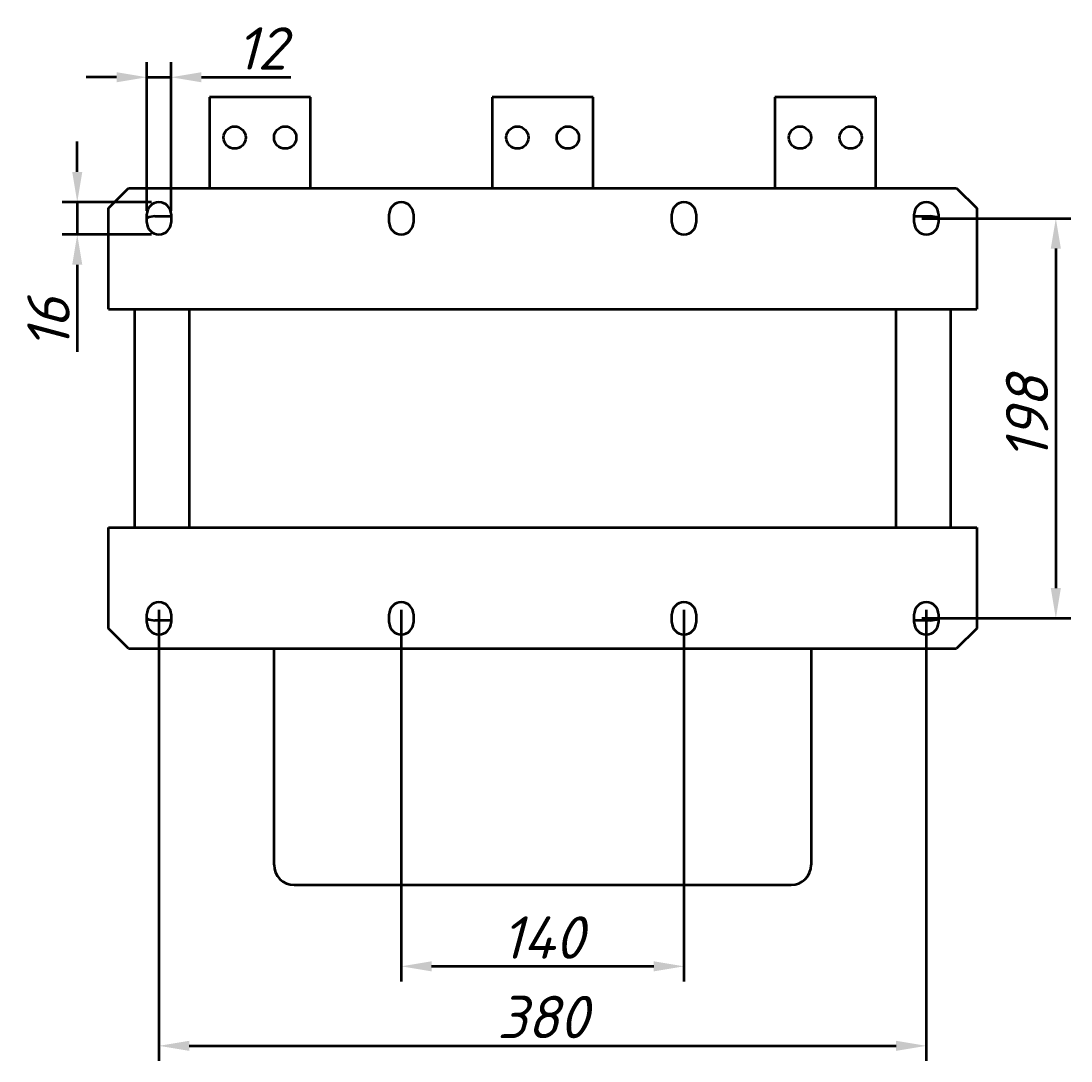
# Model space of a CAD drawing. Header units: millimetres. Extents: x 469 to 1988, y -479 to 1034.
# Tile 3 of 4: x 469 to 989, y 487 to 1002. Entities that reach past the tile are written whole.
import ezdxf

# ---------------------------------------------------------------- set-up
doc = ezdxf.new("R2010")
doc.units = ezdxf.units.MM
doc.layers.get('Defpoints').update_dxf_attribs({"lineweight": 25})
doc.layers.add('Осн_СБ', color=7, linetype='Continuous', lineweight=50)
doc.styles.add('ГОСТ', font='isocpeui.ttf')
doc.dimstyles.new('ISO-25', dxfattribs={"dimtxt": 3.5, "dimasz": 2.5, "dimexe": 1.25, "dimexo": 0.625, "dimtad": 1, "dimdec": 0, "dimtxsty": 'ГОСТ', "dimcen": 2.5, "dimclrd": 256, "dimclre": 256, "dimclrt": 256, "dimadec": 0, "dimazin": 0, "dimtfac": 1, "dimtdec": 0, "dimtmove": 0, "dimatfit": 3, "dimfxl": 1, "dimlwd": -1, "dimlwe": -1, "dimarcsym": 0})

# ---------------------------------------------------------------- blocks, each defined once
blk = doc.blocks.new('*D297')
at = {"layer": 'Defpoints', "color": 0, "transparency": 16777216}
for p in [(911.69, 904.1), (911.69, 706.1), (981.83, 706.1)]:
    blk.add_point(p, dxfattribs=at)
at = {"layer": 'Осн_СБ', "transparency": 16777216}
for p, q in [((915.44, 904.1), (989.33, 904.1)), ((981.83, 889.1), (981.83, 721.1)), ((915.44, 706.1), (989.33, 706.1))]:
    blk.add_line(p, q, dxfattribs=at)
for points in [[(979.33, 889.1), (984.33, 889.1), (981.83, 904.1)], [(979.33, 721.1), (984.33, 721.1), (981.83, 706.1)]]:
    blk.add_solid(points, dxfattribs=at)
at = {"layer": 'Осн_СБ', "transparency": 16777216, "insert": (967.58, 805.1), "char_height": 21, "attachment_point": 5, "rotation": 90, "style": 'ГОСТ'}
blk.add_mtext('198', dxfattribs=at)
blk = doc.blocks.new('*D298')
at = {"layer": 'Defpoints', "color": 0, "transparency": 16777216}
for p in [(657.69, 714.1), (797.69, 714.1), (797.69, 533.82)]:
    blk.add_point(p, dxfattribs=at)
at = {"layer": 'Осн_СБ', "transparency": 16777216}
for p, q in [((657.69, 710.35), (657.69, 526.32)), ((797.69, 710.35), (797.69, 526.32)), ((672.69, 533.82), (782.69, 533.82))]:
    blk.add_line(p, q, dxfattribs=at)
for points in [[(672.69, 536.32), (672.69, 531.32), (657.69, 533.82)], [(782.69, 536.32), (782.69, 531.32), (797.69, 533.82)]]:
    blk.add_solid(points, dxfattribs=at)
at = {"layer": 'Осн_СБ', "transparency": 16777216, "insert": (727.69, 548.07), "char_height": 21, "attachment_point": 5, "style": 'ГОСТ'}
blk.add_mtext('140', dxfattribs=at)
blk = doc.blocks.new('*D299')
at = {"layer": 'Defpoints', "color": 0, "transparency": 16777216}
for p in [(537.69, 714.1), (917.69, 714.1), (917.69, 494.46)]:
    blk.add_point(p, dxfattribs=at)
at = {"layer": 'Осн_СБ', "transparency": 16777216}
for p, q in [((537.69, 710.35), (537.69, 486.96)), ((917.69, 710.35), (917.69, 486.96)), ((552.69, 494.46), (902.69, 494.46))]:
    blk.add_line(p, q, dxfattribs=at)
for points in [[(552.69, 496.96), (552.69, 491.96), (537.69, 494.46)], [(902.69, 496.96), (902.69, 491.96), (917.69, 494.46)]]:
    blk.add_solid(points, dxfattribs=at)
at = {"layer": 'Осн_СБ', "transparency": 16777216, "insert": (727.69, 508.71), "char_height": 21, "attachment_point": 5, "style": 'ГОСТ'}
blk.add_mtext('380', dxfattribs=at)
blk = doc.blocks.new('*D300')
at = {"layer": 'Defpoints', "color": 0, "transparency": 16777216}
for p in [(537.69, 912.1), (497.23, 896.1), (537.69, 896.1)]:
    blk.add_point(p, dxfattribs=at)
at = {"layer": 'Осн_СБ', "transparency": 16777216}
for p, q in [((497.23, 927.1), (497.23, 942.1)), ((533.94, 912.1), (489.73, 912.1)), ((497.23, 912.1), (497.23, 896.1)), ((533.94, 896.1), (489.73, 896.1)), ((497.23, 881.1), (497.23, 837.95))]:
    blk.add_line(p, q, dxfattribs=at)
for points in [[(494.73, 927.1), (499.73, 927.1), (497.23, 912.1)], [(494.73, 881.1), (499.73, 881.1), (497.23, 896.1)]]:
    blk.add_solid(points, dxfattribs=at)
at = {"layer": 'Осн_СБ', "transparency": 16777216, "insert": (482.98, 852.02), "char_height": 21, "attachment_point": 5, "rotation": 90, "style": 'ГОСТ'}
blk.add_mtext('16', dxfattribs=at)
blk = doc.blocks.new('*D301')
at = {"layer": 'Defpoints', "color": 0, "transparency": 16777216}
for p in [(543.69, 973.95), (531.69, 904.1), (543.69, 904.1)]:
    blk.add_point(p, dxfattribs=at)
at = {"layer": 'Осн_СБ', "transparency": 16777216}
for p, q in [((531.69, 907.85), (531.69, 981.45)), ((543.69, 907.85), (543.69, 981.45)), ((516.69, 973.95), (501.69, 973.95)), ((531.69, 973.95), (543.69, 973.95)), ((558.69, 973.95), (603.08, 973.95))]:
    blk.add_line(p, q, dxfattribs=at)
for points in [[(516.69, 976.45), (516.69, 971.45), (531.69, 973.95)], [(558.69, 976.45), (558.69, 971.45), (543.69, 973.95)]]:
    blk.add_solid(points, dxfattribs=at)
at = {"layer": 'Осн_СБ', "transparency": 16777216, "insert": (588.38, 988.2), "char_height": 21, "attachment_point": 5, "style": 'ГОСТ'}
blk.add_mtext('12', dxfattribs=at)

msp = doc.modelspace()

# ---------------------------------------------------------------- linework, layer by layer
at = {"layer": 'Осн_СБ'}
for p, q in [((612.69, 964.1), (562.69, 964.1)), ((562.69, 964.1), (562.69, 919.1)), ((612.69, 919.1), (612.69, 964.1)), ((702.69, 964.1), (702.69, 919.1)), ((752.69, 964.1), (702.69, 964.1)), ((752.69, 919.1), (752.69, 964.1)), ((842.69, 964.1), (842.69, 919.1)), ((892.69, 964.1), (842.69, 964.1)), ((892.69, 919.1), (892.69, 964.1)), ((512.69, 909.1), (522.69, 919.1)), ((522.69, 919.1), (932.69, 919.1)), ((932.69, 919.1), (942.69, 909.1)), ((512.69, 859.1), (512.69, 909.1)), ((531.69, 902.1), (531.69, 906.1)), ((535.69, 905.1), (543.69, 905.1)), ((543.69, 906.1), (543.69, 902.1)), ((651.69, 902.1), (651.69, 906.1)), ((663.69, 906.1), (663.69, 902.1)), ((791.69, 902.1), (791.69, 906.1)), ((803.69, 906.1), (803.69, 902.1)), ((911.69, 902.1), (911.69, 906.1)), ((911.69, 905.1), (919.69, 905.1)), ((923.69, 906.1), (923.69, 902.1)), ((942.69, 909.1), (942.69, 859.1)), ((512.69, 859.1), (942.69, 859.1)), ((525.69, 751.1), (525.69, 859.1)), ((552.69, 859.1), (552.69, 751.1)), ((902.69, 751.1), (902.69, 859.1)), ((929.69, 859.1), (929.69, 751.1)), ((512.69, 751.1), (942.69, 751.1)), ((512.69, 701.1), (512.69, 751.1)), ((942.69, 751.1), (942.69, 701.1)), ((531.69, 704.1), (531.69, 708.1)), ((543.69, 708.1), (543.69, 704.1)), ((651.69, 704.1), (651.69, 708.1)), ((663.69, 708.1), (663.69, 704.1)), ((791.69, 704.1), (791.69, 708.1)), ((803.69, 708.1), (803.69, 704.1)), ((911.69, 704.1), (911.69, 708.1)), ((923.69, 708.1), (923.69, 704.1)), ((543.69, 705.1), (535.69, 705.1)), ((919.69, 705.1), (911.69, 705.1)), ((522.69, 691.1), (512.69, 701.1)), ((942.69, 701.1), (932.69, 691.1)), ((522.69, 691.1), (932.69, 691.1)), ((594.69, 584.1), (594.69, 691.1)), ((860.69, 691.1), (860.69, 584.1)), ((604.69, 574.1), (850.69, 574.1))]:
    msp.add_line(p, q, dxfattribs=at)
for centre in [(575.19, 944.1), (600.19, 944.1), (715.19, 944.1), (740.19, 944.1), (855.19, 944.1), (880.19, 944.1)]:
    msp.add_circle(centre, 5.5, dxfattribs=at)
for centre, radius, start, end in [((537.69, 906.1), 6, 0, 180), ((657.69, 906.1), 6, 0, 180), ((797.69, 906.1), 6, 0, 180), ((917.69, 906.1), 6, 0, 180), ((535.69, 895.1), 10, 90, 113.5782), ((919.69, 895.1), 10, 66.4218, 90), ((537.69, 902.1), 6, 180, 0), ((657.69, 902.1), 6, 180, 0), ((797.69, 902.1), 6, 180, 0), ((917.69, 902.1), 6, 180, 0), ((537.69, 708.1), 6, 0, 180), ((657.69, 708.1), 6, 0, 180), ((797.69, 708.1), 6, 0, 180), ((917.69, 708.1), 6, 0, 180), ((535.69, 715.1), 10, 246.4218, 270), ((537.69, 704.1), 6, 180, 0), ((657.69, 704.1), 6, 180, 0), ((797.69, 704.1), 6, 180, 0), ((917.69, 704.1), 6, 180, 0), ((919.69, 715.1), 10, 270, 293.5782), ((604.69, 584.1), 10, 180, 270), ((850.69, 584.1), 10, 270, 0)]:
    msp.add_arc(centre, radius, start, end, dxfattribs=at)

# ---------------------------------------------------------------- dimensions: what is measured, and where the dimension line sits
for base, p1, p2, picture, middle in [((543.69, 973.95), (531.69, 904.1), (543.69, 904.1), '*D301', (588.38, 988.2)), ((917.69, 494.46), (537.69, 714.1), (917.69, 714.1), '*D299', (727.69, 508.71)), ((797.69, 533.82), (657.69, 714.1), (797.69, 714.1), '*D298', (727.69, 548.07))]:
    dim = msp.add_linear_dim(base=base, p1=p1, p2=p2, dimstyle='ISO-25', dxfattribs=at)
    dim.commit()
    dim.dimension.update_dxf_attribs({"geometry": picture, "text_midpoint": middle})
for base, p1, p2, picture, middle in [((497.23, 896.1), (537.69, 912.1), (537.69, 896.1), '*D300', (482.98, 852.02)), ((981.83, 706.1), (911.69, 904.1), (911.69, 706.1), '*D297', (967.58, 805.1))]:
    dim = msp.add_linear_dim(base=base, p1=p1, p2=p2, angle=90, dimstyle='ISO-25', dxfattribs=at)
    dim.commit()
    dim.dimension.update_dxf_attribs({"geometry": picture, "text_midpoint": middle})

doc.saveas('drawing.dxf')
